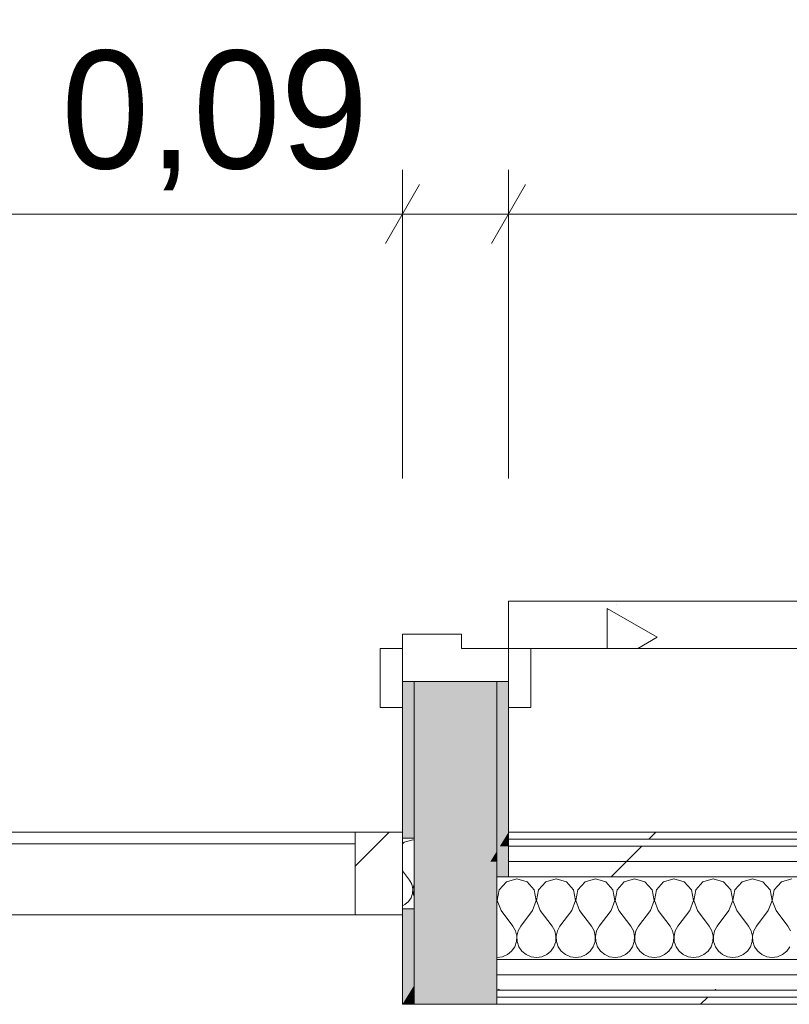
# Model space of a CAD drawing. Header units: millimetres. Extents: x -40968 to 11883, y -17757 to 4746.
# Tile 104 of 227: x -19205 to -18552, y 1964 to 2799. Entities that reach past the tile are written whole.
import ezdxf

# ---------------------------------------------------------------- set-up
doc = ezdxf.new("R2010")
doc.units = ezdxf.units.MM
doc.header["$MEASUREMENT"] = 0
doc.linetypes.add('Wipeout_Contour', pattern=[1000, 0, -1000])
for name, color, linetype, lineweight in [('08_E_Envans secs_Pluma_Nº__7', 7, 'Continuous', 5), ('12_FAÇ_Façana_Pluma_Nº__7', 7, 'Continuous', 5), ('Nuevo_06_COT_Generals_Pluma_Nº__1', 7, 'Continuous', 5), ('Nuevo_08_E_Envans secs_Pluma_Nº__1', 7, 'Continuous', 5), ('Nuevo_12_FAÇ_Façana_Pluma_Nº__1', 7, 'Continuous', 5), ('Nuevo_Ventanas Archicad_Pluma_Nº__1', 7, 'Continuous', 5), ('Puertas Archicad_Pluma_Nº__1', 7, 'Continuous', 5), ('Puertas Archicad_Pluma_Nº__7', 7, 'Continuous', 5)]:
    doc.layers.add(name, color=color, linetype=linetype, lineweight=lineweight)
for name, color, linetype in [('12_FAÇ_Façana', 7, 'Continuous'), ('Nuevo_06_COT_Generals', 7, 'Continuous'), ('Nuevo_08_E_Envans secs', 7, 'Continuous'), ('Puertas Archicad', 7, 'Continuous')]:
    doc.layers.add(name, color=color, linetype=linetype)
for name, color, linetype, lineweight, true_color in [('12_FAÇ_Façana_Pluma_Nº__102', 7, 'Continuous', 5, 0xcccccc), ('12_FAÇ_Façana_Pluma_Nº__176', 7, 'Continuous', 15, 0x93a0c6), ('Nuevo_08_E_Envans secs_Pluma_Nº__102', 7, 'Continuous', 5, 0xcccccc), ('Nuevo_08_E_Envans secs_Pluma_Nº__171', 171, 'Continuous', 13, 0xaaaaff), ('Nuevo_08_E_Envans secs_Pluma_Nº__177', 7, 'Continuous', 15, 0xf7e046), ('Nuevo_Ventanas Archicad_Pluma_Nº__103', 7, 'Continuous', 5, 0xa4a4a6), ('Puertas Archicad_Pluma_Nº__3', 7, 'Continuous', 5, 0xa4a4a4)]:
    doc.layers.add(name, color=color, linetype=linetype, lineweight=lineweight, true_color=true_color)
doc.styles.add('Estilo_Generado_1', font='txt')
doc.dimstyles.new('Estilo_Generado__1', dxfattribs={"dimtxt": 100, "dimasz": 38.00000000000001, "dimexe": 0.18, "dimexo": 300, "dimgap": 0, "dimtad": 1, "dimtih": 1, "dimtoh": 1, "dimlfac": 0.001, "dimzin": 0, "dimdsep": 46, "dimtxsty": 'Estilo_Generado_1', "dimblk": 'ARROWHEAD_2', "dimblk1": 'ARROWHEAD_2', "dimblk2": 'ARROWHEAD_2', "dimcen": 0.09, "dimclrd": 7, "dimclre": 7, "dimclrt": 7, "dimadec": 0, "dimazin": 0, "dimtfac": 1, "dimtdec": 4, "dimtmove": 0, "dimatfit": 3, "dimfxl": 0, "dimtolj": 1, "dimtzin": 0, "dimarcsym": 0})
pattern_1 = [(0, (0, 0), (0, 779.4228634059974), [48.75, -401.25]), (0, (225, 389.71141576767), (0, 779.4228634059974), [48.75, -401.25]), (60.00000000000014, (0, 0), (-675.0000000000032, 389.7114317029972), [48.75000000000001, -401.2499999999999]), (60.00000000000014, (450, 0), (-675.0000000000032, 389.7114317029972), [48.75000000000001, -401.2499999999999]), (120.0000000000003, (48.74999821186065, 0), (675.0000000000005, 389.7114317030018), [48.75, -401.2499999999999]), (120.0000000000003, (498.7500071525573, 0), (675.0000000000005, 389.7114317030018), [48.75, -401.2499999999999]), (0, (0, 75), (0, 150), [0, -150, 0, -225]), (44.99999999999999, (75, 75), (-106.0660171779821, 106.0660171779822), [0, -112.5, 0, -187.5])]
pattern_2 = [(44.99999999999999, (0, 0), (-183.8477563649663, 183.8477563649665), [194.9999928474, -64.9999976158]), (44.99999999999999, (7.105427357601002e-14, 183.8477563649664), (-183.8477563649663, 183.8477563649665), [194.9999928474, -64.9999976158])]

# ---------------------------------------------------------------- blocks, each defined once
blk = doc.blocks.new('Puerta Doble 27_2')
at = {"layer": 'Puertas Archicad', "linetype": 'Continuous', "lineweight": 0, "true_color": 0xffffff}
h = blk.add_hatch(dxfattribs=at)
h.set_pattern_fill('Hormigón_en_Masa_0001', style=0, pattern_type=2)
h.set_pattern_definition(pattern_1)
h.paths.add_polyline_path([(-772, 772), (-772, 0), (-732, 0), (-732, 772)])
h = blk.add_hatch(dxfattribs=at)
h.set_pattern_fill('Hormigón_en_Masa_0001', style=0, pattern_type=2)
h.set_pattern_definition(pattern_1)
h.paths.add_polyline_path([(-772, 0), (-772, 19), (-822.0000000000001, 19), (-822.0000000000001, 0)])
h = blk.add_hatch(dxfattribs=at)
h.set_pattern_fill('Hormigón_en_Masa_0001', style=0, pattern_type=2)
h.set_pattern_definition(pattern_1)
h.paths.add_polyline_path([(-772, -109), (-772, -90), (-822.0000000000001, -90), (-822.0000000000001, -109)])
at = {"layer": 'Puertas Archicad_Pluma_Nº__1', "color": 7, "linetype": 'Continuous', "lineweight": 5}
for p, q in [((-772, 772), (-772, 0)), ((-732, 0), (-732, 772)), ((-772, 0), (-800, 0)), ((-800, 0), (-800, -90)), ((-772, -40), (-772, 0)), ((-772, 0), (-732, 0)), ((-760, -40), (-772, -40)), ((-760, -90), (-760, -40)), ((-800, -90), (-760, -90))]:
    blk.add_line(p, q, dxfattribs=at)
at = {"layer": 'Puertas Archicad_Pluma_Nº__3', "color": 253, "linetype": 'Continuous', "lineweight": 5, "true_color": 0xa4a4a4}
for p, q in [((-822.0000000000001, 0), (-822.0000000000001, 19)), ((-822.0000000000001, 19), (-772, 19)), ((-772, 19), (-772, 0)), ((-772, 0), (-822.0000000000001, 0)), ((-822.0000000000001, -109), (-822.0000000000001, -90)), ((-822.0000000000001, -90), (-772, -90)), ((-772, -90), (-772, -109)), ((-772, -109), (-822.0000000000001, -109))]:
    blk.add_line(p, q, dxfattribs=at)
blk.add_arc((-772, 0), 772, 0, 90, dxfattribs=at)
at = {"layer": 'Puertas Archicad_Pluma_Nº__7', "color": 7, "linetype": 'Continuous', "lineweight": 5}
for p, q in [((-800, 0), (-822.0000000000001, 0)), ((-800, 0), (-822.0000000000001, 0)), ((-800, 0), (-799.9999999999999, -10)), ((-800, 0), (-799.9999999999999, -10)), ((-799.9999999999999, -10), (-800.0000000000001, -80)), ((-799.9999999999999, -10), (-800.0000000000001, -80)), ((-800.0000000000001, -80), (-800, -90)), ((-800.0000000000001, -80), (-800, -90)), ((-800, -90), (-822.0000000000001, -90)), ((-800, -90), (-822.0000000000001, -90))]:
    blk.add_line(p, q, dxfattribs=at)
blk = doc.blocks.new('Muro_69_1', base_point=(-18790.28549374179, 2109.554870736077))
at = {"layer": '12_FAÇ_Façana_Pluma_Nº__102', "linetype": 'Continuous', "lineweight": 0, "true_color": 0xe5e5e5}
for points in [[(-18800.28549561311, 2237.345981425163), (-18870.28549046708, 2237.345981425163), (-18870.28549046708, 1979.777092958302), (-18800.28549561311, 2093.332657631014)], [(-18800.28549374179, 2093.332648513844), (-18805.69645264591, 2084.554870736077), (-18800.2854937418, 2084.554870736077)], [(-18800.2854937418, 2084.554870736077), (-18805.69645264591, 2084.554870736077), (-18813.71015127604, 2071.554870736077), (-18800.2854937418, 2071.554870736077)], [(-18800.2854937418, 2071.554870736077), (-18813.71015127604, 2071.554870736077), (-18856.86083620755, 2001.554870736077), (-18800.2854937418, 2001.554870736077)], [(-18800.2854937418, 2001.554870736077), (-18856.86083620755, 2001.554870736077), (-18864.87453483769, 1988.554870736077), (-18800.2854937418, 1988.554870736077)], [(-18870.28549374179, 1975.554870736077), (-18800.2854937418, 1975.554870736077), (-18800.2854937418, 1988.554870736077), (-18864.87453483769, 1988.554870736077), (-18870.28549374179, 1979.777092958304)], [(-18870.28549374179, 1969.554870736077), (-18800.2854937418, 1969.554870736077), (-18800.2854937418, 1975.554870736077), (-18870.28549374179, 1975.554870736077)], [(-18870.28549374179, 1963.554870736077), (-18800.2854937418, 1963.554870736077), (-18800.2854937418, 1969.554870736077), (-18870.28549374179, 1969.554870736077)]]:
    blk.add_hatch(color=254, dxfattribs=at).paths.add_polyline_path(points)
at = {"layer": '12_FAÇ_Façana_Pluma_Nº__176', "linetype": 'Continuous', "lineweight": 0, "true_color": 0x495063}
for points in [[(-18880.2854937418, 2104.554870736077), (-18870.28548351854, 2104.554870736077), (-18870.28548351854, 2237.345992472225), (-18880.2854937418, 2237.345992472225)], [(-18790.28548245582, 2237.345992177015), (-18800.28548957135, 2237.345992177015), (-18800.28548957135, 2093.332648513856), (-18790.28548245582, 2109.554858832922)], [(-18790.28549377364, 2109.554870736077), (-18793.98412387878, 2103.554870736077), (-18790.28549377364, 2103.554870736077)], [(-18800.2854937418, 2084.554870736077), (-18790.28549374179, 2084.554870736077), (-18790.28549374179, 2097.554870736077), (-18797.68275401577, 2097.554870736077), (-18800.28549374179, 2093.332648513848)], [(-18790.28549374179, 2103.554870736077), (-18793.98412387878, 2103.554870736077), (-18797.68275401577, 2097.554870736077), (-18790.28549374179, 2097.554870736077)], [(-18800.2854937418, 2071.554870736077), (-18790.28549374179, 2071.554870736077), (-18790.28549374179, 2084.554870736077), (-18800.2854937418, 2084.554870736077)], [(-18880.28549374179, 2044.554870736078), (-18880.28549374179, 1963.554870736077), (-18870.28549374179, 1979.777092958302), (-18870.28549374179, 2044.554870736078)], [(-18870.28549374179, 1979.777092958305), (-18872.88823346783, 1975.554870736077), (-18870.28549374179, 1975.554870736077)], [(-18870.28549374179, 1975.554870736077), (-18872.88823346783, 1975.554870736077), (-18876.58686360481, 1969.554870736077), (-18870.28549374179, 1969.554870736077)], [(-18876.58686360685, 1969.554870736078), (-18880.28549374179, 1963.554870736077), (-18870.28549374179, 1963.554870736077), (-18870.28549374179, 1969.554870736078)]]:
    blk.add_hatch(color=251, dxfattribs=at).paths.add_polyline_path(points)
at = {"layer": '08_E_Envans secs_Pluma_Nº__7', "color": 7, "linetype": 'Continuous', "lineweight": 5}
for p, q in [((-18790.28549374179, 2103.554870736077), (-18790.28549374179, 2109.554870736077)), ((-18790.28549374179, 2097.554870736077), (-18790.28549374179, 2103.554870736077)), ((-18790.28549374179, 2084.554870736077), (-18790.28549374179, 2097.554870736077)), ((-18800.2854937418, 2084.554870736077), (-18800.28549374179, 2093.332648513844)), ((-18800.2854937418, 2071.554870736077), (-18800.2854937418, 2084.554870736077)), ((-18790.28549374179, 2071.554870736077), (-18790.28549374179, 2084.554870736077)), ((-18800.2854937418, 2001.554870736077), (-18800.2854937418, 2071.554870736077)), ((-18800.2854937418, 1988.554870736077), (-18800.2854937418, 2001.554870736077)), ((-18800.2854937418, 1975.554870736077), (-18800.2854937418, 1988.554870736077)), ((-18870.28549374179, 1975.554870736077), (-18870.28549374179, 1979.777092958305)), ((-18870.28549374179, 1969.554870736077), (-18870.28549374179, 1975.554870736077)), ((-18800.2854937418, 1969.554870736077), (-18800.2854937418, 1975.554870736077)), ((-18870.28549374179, 1963.554870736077), (-18870.28549374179, 1969.554870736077)), ((-18800.2854937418, 1963.554870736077), (-18800.2854937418, 1969.554870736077))]:
    blk.add_line(p, q, dxfattribs=at)
at = {"layer": '08_E_Envans secs_Pluma_Nº__7', "color": 7, "linetype": 'Continuous', "lineweight": 5, "flags": 128}
for points in [[(-18880.28549374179, 1963.554870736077), (-18870.28549374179, 1963.554870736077)], [(-18870.28549374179, 1963.554870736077), (-18800.2854937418, 1963.554870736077)]]:
    blk.add_lwpolyline(points, dxfattribs=at)
at = {"layer": '12_FAÇ_Façana_Pluma_Nº__7', "color": 7, "linetype": 'Continuous', "lineweight": 5}
for p, q in [((-18880.28549374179, 2237.345985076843), (-18880.28549374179, 2215.345985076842)), ((-18870.28549374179, 2237.345985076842), (-18880.28549374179, 2237.345985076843)), ((-18800.2854937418, 2237.345985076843), (-18870.28549374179, 2237.345985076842)), ((-18870.2854835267, 2237.345991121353), (-18870.2854835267, 2104.554869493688)), ((-18790.28549374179, 2237.345985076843), (-18800.2854937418, 2237.345985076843)), ((-18800.28548995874, 2093.332648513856), (-18800.28548995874, 2237.345991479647)), ((-18790.28549374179, 2237.345985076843), (-18790.28549374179, 2215.345985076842)), ((-18870.28549374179, 2044.554870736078), (-18870.28549374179, 2104.554870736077)), ((-18870.28549046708, 2044.554877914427), (-18870.28549046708, 1979.777092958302))]:
    blk.add_line(p, q, dxfattribs=at)
at = {"layer": '12_FAÇ_Façana_Pluma_Nº__7', "color": 7, "linetype": 'Continuous', "lineweight": 5, "flags": 128}
for points in [[(-18880.28549374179, 2237.345987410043), (-18880.28549374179, 2104.554870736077)], [(-18790.28549374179, 2109.554870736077), (-18790.28549374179, 2237.34598290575)], [(-18880.28549374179, 2044.554870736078), (-18880.28549374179, 1963.554870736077)]]:
    blk.add_lwpolyline(points, dxfattribs=at)
at = {"layer": 'Nuevo_08_E_Envans secs_Pluma_Nº__1', "color": 7, "linetype": 'Continuous', "lineweight": 5}
blk.add_line((-18800.2854937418, 2071.554870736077), (-18790.28549374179, 2071.554870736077), dxfattribs=at)
at = {"layer": 'Nuevo_12_FAÇ_Façana_Pluma_Nº__1', "color": 7, "linetype": 'Continuous', "lineweight": 5}
for p, q in [((-18870.28549374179, 2104.554870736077), (-18880.28549374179, 2104.554870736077)), ((-18880.28549374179, 2044.554870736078), (-18870.28549374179, 2044.554870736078))]:
    blk.add_line(p, q, dxfattribs=at)
at = {"layer": 'Puertas Archicad', "color": 253, "linetype": 'Continuous', "lineweight": 5, "true_color": 0xa4a4a6, "xscale": -1, "zscale": 1000, "rotation": 270.0000000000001}
blk.add_blockref('Puerta Doble 27_2', (-18790.2854937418, 3037.345985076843), dxfattribs=at)
blk = doc.blocks.new('*X468')
at = {"layer": 'Nuevo_08_E_Envans secs_Pluma_Nº__102', "color": 254, "linetype": 'Continuous', "lineweight": 5, "true_color": 0xcccccc}
for p, q in [((-18878.93901588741, 2100.992739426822), (-18880.28549374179, 2099.519386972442)), ((-18871.42857142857, 2103.126299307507), (-18878.93901588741, 2100.992739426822)), ((-18870.28549374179, 2102.801574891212), (-18871.42857142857, 2103.126299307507)), ((-18880.28549374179, 2076.840290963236), (-18874.28571428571, 2068.840585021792)), ((-18872.37841994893, 2065.391296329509), (-18874.28571428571, 2068.840585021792)), ((-18871.48629551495, 2061.552093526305), (-18872.37841994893, 2065.391296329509)), ((-18870.47872290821, 2065.391296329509), (-18871.37084734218, 2061.552093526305)), ((-18870.28549374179, 2065.740745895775), (-18870.47872290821, 2065.391296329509)), ((-18872.93675441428, 2053.880390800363), (-18871.67725242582, 2057.61522933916)), ((-18871.67725242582, 2057.61522933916), (-18871.48629551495, 2061.552093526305)), ((-18871.37084734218, 2061.552093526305), (-18871.17989043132, 2057.61522933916)), ((-18871.17989043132, 2057.61522933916), (-18870.28549374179, 2054.963048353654)), ((-18880.28549374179, 2047.199400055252), (-18878.20384125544, 2048.117002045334)), ((-18878.20384125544, 2048.117002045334), (-18875.16892405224, 2050.631886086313)), ((-18875.16892405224, 2050.631886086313), (-18872.93675441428, 2053.880390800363))]:
    blk.add_line(p, q, dxfattribs=at)
blk = doc.blocks.new('Ventana Escaparate 27_4')
at = {"layer": 'Nuevo_Ventanas Archicad_Pluma_Nº__103', "linetype": 'Continuous', "lineweight": 5, "true_color": 0xa4a4a6}
h = blk.add_hatch(dxfattribs=at)
h.set_pattern_fill('Acero_0001', color=253, style=0, pattern_type=2)
h.set_pattern_definition([(44.99999999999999, (0, 0), (-159.0990257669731, 159.0990257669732), []), (44.99999999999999, (-53.03300858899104, 53.03300858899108), (-159.0990257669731, 159.0990257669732), [])])
h.paths.add_polyline_path([(1510, 0), (1510, -70), (1550, -70), (1550, 0)])
at = {"layer": 'Nuevo_Ventanas Archicad_Pluma_Nº__1', "color": 7, "linetype": 'Continuous', "lineweight": 5}
for p, q in [((-1550, 0), (1550, 0)), ((-1550, 0), (1550, 0)), ((1510, 0), (1510, -70)), ((1550, 0), (1510, 0)), ((1550, -70), (1550, 0)), ((1550, -5.000000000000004), (1550, 0)), ((1550, -5.000000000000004), (1550, 0)), ((1550, -65), (1550, -5.000000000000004)), ((1550, -65), (1550, -5.000000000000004)), ((-1510, -10), (1510, -10)), ((1550, -70), (1550, -65)), ((1550, -70), (1550, -65)), ((-1550, -70), (1550, -70)), ((-1550, -70), (1550, -70)), ((1510, -70), (1550, -70))]:
    blk.add_line(p, q, dxfattribs=at)
blk = doc.blocks.new('Muro_145_1', base_point=(-18790.28549374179, 2109.554870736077))
at = {"layer": '12_FAÇ_Façana_Pluma_Nº__7', "color": 7, "linetype": 'Continuous', "lineweight": 5}
blk.add_line((-18870.28549374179, 2044.554870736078), (-18870.28549374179, 2104.554870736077), dxfattribs=at)
at = {"layer": 'Nuevo_08_E_Envans secs_Pluma_Nº__1', "color": 7, "linetype": 'Continuous', "lineweight": 5}
for p, q in [((-18880.28549374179, 2104.554870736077), (-18880.28549374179, 2109.554870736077)), ((-18880.28549374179, 2044.554870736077), (-18880.28549374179, 2104.554870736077)), ((-18880.28549374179, 2039.554870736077), (-18880.28549374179, 2044.554870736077))]:
    blk.add_line(p, q, dxfattribs=at)
at = {"layer": 'Nuevo_12_FAÇ_Façana_Pluma_Nº__1', "color": 7, "linetype": 'Continuous', "lineweight": 5}
for p, q in [((-18870.28549374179, 2104.554870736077), (-18880.28549374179, 2104.554870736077)), ((-18880.28549374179, 2044.554870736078), (-18870.28549374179, 2044.554870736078))]:
    blk.add_line(p, q, dxfattribs=at)
at = {"layer": 'Nuevo_08_E_Envans secs', "color": 7, "lineweight": 20}
blk.add_blockref('*X468', (0, 0), dxfattribs=at)
at = {"layer": 'Nuevo_Ventanas Archicad_Pluma_Nº__1', "color": 7, "linetype": 'Continuous', "lineweight": 5, "zscale": 1000}
blk.add_blockref('Ventana Escaparate 27_4', (-20430.28549374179, 2109.554870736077), dxfattribs=at)
blk = doc.blocks.new('*X472')
at = {"layer": 'Nuevo_08_E_Envans secs_Pluma_Nº__102', "color": 254, "linetype": 'Continuous', "lineweight": 5, "true_color": 0xcccccc}
for p, q in [((-18792.09551853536, 2067.399050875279), (-18798.24045318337, 2060.675097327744)), ((-18783.33333333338, 2069.888204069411), (-18792.09551853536, 2067.399050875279)), ((-18774.57114813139, 2067.399050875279), (-18783.33333333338, 2069.888204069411)), ((-18768.42621348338, 2060.675097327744), (-18774.57114813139, 2067.399050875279)), ((-18758.76218520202, 2067.399050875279), (-18764.90711985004, 2060.675097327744)), ((-18750.00000000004, 2069.888204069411), (-18758.76218520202, 2067.399050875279)), ((-18741.23781479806, 2067.399050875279), (-18750.00000000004, 2069.888204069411)), ((-18735.09288015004, 2060.675097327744), (-18741.23781479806, 2067.399050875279)), ((-18725.42885186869, 2067.399050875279), (-18731.5737865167, 2060.675097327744)), ((-18716.6666666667, 2069.888204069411), (-18725.42885186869, 2067.399050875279)), ((-18707.90448146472, 2067.399050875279), (-18716.6666666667, 2069.888204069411)), ((-18701.75954681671, 2060.675097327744), (-18707.90448146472, 2067.399050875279)), ((-18692.09551853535, 2067.399050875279), (-18698.24045318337, 2060.675097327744)), ((-18683.33333333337, 2069.888204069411), (-18692.09551853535, 2067.399050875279)), ((-18674.57114813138, 2067.399050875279), (-18683.33333333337, 2069.888204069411)), ((-18668.42621348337, 2060.675097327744), (-18674.57114813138, 2067.399050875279)), ((-18658.76218520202, 2067.399050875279), (-18664.90711985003, 2060.675097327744)), ((-18650.00000000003, 2069.888204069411), (-18658.76218520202, 2067.399050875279)), ((-18641.23781479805, 2067.399050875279), (-18650.00000000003, 2069.888204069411)), ((-18635.09288015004, 2060.675097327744), (-18641.23781479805, 2067.399050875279)), ((-18625.42885186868, 2067.399050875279), (-18631.5737865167, 2060.675097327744)), ((-18616.6666666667, 2069.888204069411), (-18625.42885186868, 2067.399050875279)), ((-18607.90448146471, 2067.399050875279), (-18616.6666666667, 2069.888204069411)), ((-18601.7595468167, 2060.675097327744), (-18607.90448146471, 2067.399050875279)), ((-18592.09551853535, 2067.399050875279), (-18598.24045318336, 2060.675097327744)), ((-18583.33333333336, 2069.888204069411), (-18592.09551853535, 2067.399050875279)), ((-18574.57114813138, 2067.399050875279), (-18583.33333333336, 2069.888204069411)), ((-18568.42621348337, 2060.675097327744), (-18574.57114813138, 2067.399050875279)), ((-18558.76218520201, 2067.399050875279), (-18564.90711985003, 2060.675097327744)), ((-18550.00000000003, 2069.888204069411), (-18558.76218520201, 2067.399050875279)), ((-18798.24045318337, 2060.675097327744), (-18799.93265523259, 2051.724777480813)), ((-18766.73401143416, 2051.724777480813), (-18768.42621348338, 2060.675097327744)), ((-18764.90711985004, 2060.675097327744), (-18766.59932189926, 2051.724777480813)), ((-18733.40067810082, 2051.724777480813), (-18735.09288015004, 2060.675097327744)), ((-18731.5737865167, 2060.675097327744), (-18733.26598856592, 2051.724777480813)), ((-18700.06734476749, 2051.724777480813), (-18701.75954681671, 2060.675097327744)), ((-18698.24045318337, 2060.675097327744), (-18699.93265523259, 2051.724777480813)), ((-18666.73401143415, 2051.724777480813), (-18668.42621348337, 2060.675097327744)), ((-18664.90711985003, 2060.675097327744), (-18666.59932189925, 2051.724777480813)), ((-18633.40067810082, 2051.724777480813), (-18635.09288015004, 2060.675097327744)), ((-18631.5737865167, 2060.675097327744), (-18633.26598856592, 2051.724777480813)), ((-18600.06734476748, 2051.724777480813), (-18601.7595468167, 2060.675097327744)), ((-18598.24045318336, 2060.675097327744), (-18599.93265523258, 2051.724777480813)), ((-18566.73401143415, 2051.724777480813), (-18568.42621348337, 2060.675097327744)), ((-18564.90711985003, 2060.675097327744), (-18566.59932189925, 2051.724777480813)), ((-18800.06734476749, 2051.724777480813), (-18800.2854937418, 2052.878601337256)), ((-18800.2854937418, 2051.156810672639), (-18800.06734476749, 2051.724777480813)), ((-18799.93265523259, 2051.724777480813), (-18796.66666666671, 2043.221537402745)), ((-18770.00000000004, 2043.221537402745), (-18766.73401143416, 2051.724777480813)), ((-18766.59932189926, 2051.724777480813), (-18763.33333333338, 2043.221537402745)), ((-18736.66666666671, 2043.221537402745), (-18733.40067810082, 2051.724777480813)), ((-18733.26598856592, 2051.724777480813), (-18730.00000000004, 2043.221537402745)), ((-18703.33333333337, 2043.221537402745), (-18700.06734476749, 2051.724777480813)), ((-18699.93265523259, 2051.724777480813), (-18696.6666666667, 2043.221537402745)), ((-18670.00000000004, 2043.221537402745), (-18666.73401143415, 2051.724777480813)), ((-18666.59932189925, 2051.724777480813), (-18663.33333333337, 2043.221537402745)), ((-18636.6666666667, 2043.221537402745), (-18633.40067810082, 2051.724777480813)), ((-18633.26598856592, 2051.724777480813), (-18630.00000000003, 2043.221537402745)), ((-18603.33333333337, 2043.221537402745), (-18600.06734476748, 2051.724777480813)), ((-18599.93265523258, 2051.724777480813), (-18596.6666666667, 2043.221537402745)), ((-18570.00000000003, 2043.221537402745), (-18566.73401143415, 2051.724777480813)), ((-18566.59932189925, 2051.724777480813), (-18563.33333333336, 2043.221537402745)), ((-18796.66666666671, 2043.221537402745), (-18786.66666666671, 2029.88820406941)), ((-18770.00000000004, 2043.221537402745), (-18780.00000000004, 2029.88820406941)), ((-18763.33333333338, 2043.221537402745), (-18753.33333333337, 2029.88820406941)), ((-18736.66666666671, 2043.221537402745), (-18746.66666666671, 2029.88820406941)), ((-18730.00000000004, 2043.221537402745), (-18720.00000000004, 2029.88820406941)), ((-18703.33333333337, 2043.221537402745), (-18713.33333333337, 2029.88820406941)), ((-18696.6666666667, 2043.221537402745), (-18686.6666666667, 2029.88820406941)), ((-18670.00000000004, 2043.221537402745), (-18680.00000000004, 2029.88820406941)), ((-18663.33333333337, 2043.221537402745), (-18653.33333333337, 2029.88820406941)), ((-18636.6666666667, 2043.221537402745), (-18646.6666666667, 2029.88820406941)), ((-18630.00000000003, 2043.221537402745), (-18620.00000000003, 2029.88820406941)), ((-18603.33333333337, 2043.221537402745), (-18613.33333333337, 2029.88820406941)), ((-18596.6666666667, 2043.221537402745), (-18586.6666666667, 2029.88820406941)), ((-18570.00000000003, 2043.221537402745), (-18580.00000000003, 2029.88820406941)), ((-18563.33333333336, 2043.221537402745), (-18553.33333333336, 2029.88820406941)), ((-18784.44148994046, 2025.864033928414), (-18786.66666666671, 2029.88820406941)), ((-18780.00000000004, 2029.88820406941), (-18782.22517672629, 2025.864033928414)), ((-18751.10815660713, 2025.864033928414), (-18753.33333333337, 2029.88820406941)), ((-18746.66666666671, 2029.88820406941), (-18748.89184339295, 2025.864033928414)), ((-18717.77482327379, 2025.864033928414), (-18720.00000000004, 2029.88820406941)), ((-18713.33333333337, 2029.88820406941), (-18715.55851005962, 2025.864033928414)), ((-18684.44148994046, 2025.864033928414), (-18686.6666666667, 2029.88820406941)), ((-18680.00000000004, 2029.88820406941), (-18682.22517672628, 2025.864033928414)), ((-18651.10815660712, 2025.864033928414), (-18653.33333333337, 2029.88820406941)), ((-18646.6666666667, 2029.88820406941), (-18648.89184339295, 2025.864033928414)), ((-18617.77482327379, 2025.864033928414), (-18620.00000000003, 2029.88820406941)), ((-18613.33333333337, 2029.88820406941), (-18615.55851005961, 2025.864033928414)), ((-18584.44148994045, 2025.864033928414), (-18586.6666666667, 2029.88820406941)), ((-18580.00000000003, 2029.88820406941), (-18582.22517672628, 2025.864033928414)), ((-18551.10815660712, 2025.864033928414), (-18553.33333333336, 2029.88820406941)), ((-18783.40067810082, 2021.384963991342), (-18784.44148994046, 2025.864033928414)), ((-18783.6234611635, 2016.791955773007), (-18783.40067810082, 2021.384963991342)), ((-18782.22517672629, 2025.864033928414), (-18783.26598856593, 2021.384963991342)), ((-18783.26598856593, 2021.384963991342), (-18783.04320550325, 2016.791955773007)), ((-18750.06734476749, 2021.384963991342), (-18751.10815660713, 2025.864033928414)), ((-18750.29012783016, 2016.791955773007), (-18750.06734476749, 2021.384963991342)), ((-18748.89184339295, 2025.864033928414), (-18749.93265523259, 2021.384963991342)), ((-18749.93265523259, 2021.384963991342), (-18749.70987216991, 2016.791955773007)), ((-18716.73401143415, 2021.384963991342), (-18717.77482327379, 2025.864033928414)), ((-18716.95679449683, 2016.791955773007), (-18716.73401143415, 2021.384963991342)), ((-18715.55851005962, 2025.864033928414), (-18716.59932189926, 2021.384963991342)), ((-18716.59932189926, 2021.384963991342), (-18716.37653883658, 2016.791955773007)), ((-18683.40067810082, 2021.384963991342), (-18684.44148994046, 2025.864033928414)), ((-18683.62346116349, 2016.791955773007), (-18683.40067810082, 2021.384963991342)), ((-18682.22517672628, 2025.864033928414), (-18683.26598856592, 2021.384963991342)), ((-18683.26598856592, 2021.384963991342), (-18683.04320550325, 2016.791955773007)), ((-18650.06734476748, 2021.384963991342), (-18651.10815660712, 2025.864033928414)), ((-18650.29012783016, 2016.791955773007), (-18650.06734476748, 2021.384963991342)), ((-18648.89184339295, 2025.864033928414), (-18649.93265523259, 2021.384963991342)), ((-18649.93265523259, 2021.384963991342), (-18649.70987216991, 2016.791955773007)), ((-18616.73401143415, 2021.384963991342), (-18617.77482327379, 2025.864033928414)), ((-18616.95679449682, 2016.791955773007), (-18616.73401143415, 2021.384963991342)), ((-18615.55851005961, 2025.864033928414), (-18616.59932189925, 2021.384963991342)), ((-18616.59932189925, 2021.384963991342), (-18616.37653883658, 2016.791955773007)), ((-18583.40067810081, 2021.384963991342), (-18584.44148994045, 2025.864033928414)), ((-18583.62346116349, 2016.791955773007), (-18583.40067810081, 2021.384963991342)), ((-18582.22517672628, 2025.864033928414), (-18583.26598856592, 2021.384963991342)), ((-18583.26598856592, 2021.384963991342), (-18583.04320550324, 2016.791955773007)), ((-18787.697078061, 2008.644721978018), (-18785.09288015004, 2012.434644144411)), ((-18785.09288015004, 2012.434644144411), (-18783.6234611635, 2016.791955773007)), ((-18783.04320550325, 2016.791955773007), (-18781.57378651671, 2012.434644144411)), ((-18781.57378651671, 2012.434644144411), (-18778.96958860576, 2008.644721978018)), ((-18754.36374472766, 2008.644721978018), (-18751.75954681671, 2012.434644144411)), ((-18751.75954681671, 2012.434644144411), (-18750.29012783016, 2016.791955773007)), ((-18749.70987216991, 2016.791955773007), (-18748.24045318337, 2012.434644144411)), ((-18748.24045318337, 2012.434644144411), (-18745.63625527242, 2008.644721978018)), ((-18721.03041139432, 2008.644721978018), (-18718.42621348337, 2012.434644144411)), ((-18718.42621348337, 2012.434644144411), (-18716.95679449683, 2016.791955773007)), ((-18716.37653883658, 2016.791955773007), (-18714.90711985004, 2012.434644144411)), ((-18714.90711985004, 2012.434644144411), (-18712.30292193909, 2008.644721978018)), ((-18687.69707806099, 2008.644721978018), (-18685.09288015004, 2012.434644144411)), ((-18685.09288015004, 2012.434644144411), (-18683.62346116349, 2016.791955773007)), ((-18683.04320550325, 2016.791955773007), (-18681.5737865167, 2012.434644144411)), ((-18681.5737865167, 2012.434644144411), (-18678.96958860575, 2008.644721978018)), ((-18654.36374472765, 2008.644721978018), (-18651.7595468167, 2012.434644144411)), ((-18651.7595468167, 2012.434644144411), (-18650.29012783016, 2016.791955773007)), ((-18649.70987216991, 2016.791955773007), (-18648.24045318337, 2012.434644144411)), ((-18648.24045318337, 2012.434644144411), (-18645.63625527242, 2008.644721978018)), ((-18621.03041139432, 2008.644721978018), (-18618.42621348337, 2012.434644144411)), ((-18618.42621348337, 2012.434644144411), (-18616.95679449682, 2016.791955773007)), ((-18616.37653883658, 2016.791955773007), (-18614.90711985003, 2012.434644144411)), ((-18614.90711985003, 2012.434644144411), (-18612.30292193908, 2008.644721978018)), ((-18587.69707806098, 2008.644721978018), (-18585.09288015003, 2012.434644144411)), ((-18585.09288015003, 2012.434644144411), (-18583.62346116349, 2016.791955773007)), ((-18583.04320550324, 2016.791955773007), (-18581.5737865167, 2012.434644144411)), ((-18581.5737865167, 2012.434644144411), (-18578.96958860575, 2008.644721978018)), ((-18554.36374472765, 2008.644721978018), (-18551.7595468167, 2012.434644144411)), ((-18795.4455578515, 2003.855898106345), (-18791.23781479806, 2005.710690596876)), ((-18791.23781479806, 2005.710690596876), (-18787.697078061, 2008.644721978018)), ((-18778.96958860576, 2008.644721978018), (-18775.42885186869, 2005.710690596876)), ((-18775.42885186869, 2005.710690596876), (-18771.22110881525, 2003.855898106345)), ((-18762.11222451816, 2003.855898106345), (-18757.90448146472, 2005.710690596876)), ((-18757.90448146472, 2005.710690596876), (-18754.36374472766, 2008.644721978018)), ((-18745.63625527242, 2008.644721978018), (-18742.09551853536, 2005.710690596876)), ((-18742.09551853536, 2005.710690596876), (-18737.88777548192, 2003.855898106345)), ((-18728.77889118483, 2003.855898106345), (-18724.57114813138, 2005.710690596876)), ((-18724.57114813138, 2005.710690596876), (-18721.03041139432, 2008.644721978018)), ((-18712.30292193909, 2008.644721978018), (-18708.76218520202, 2005.710690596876)), ((-18708.76218520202, 2005.710690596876), (-18704.55444214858, 2003.855898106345)), ((-18695.44555785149, 2003.855898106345), (-18691.23781479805, 2005.710690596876)), ((-18691.23781479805, 2005.710690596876), (-18687.69707806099, 2008.644721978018)), ((-18678.96958860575, 2008.644721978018), (-18675.42885186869, 2005.710690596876)), ((-18675.42885186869, 2005.710690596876), (-18671.22110881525, 2003.855898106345)), ((-18662.11222451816, 2003.855898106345), (-18657.90448146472, 2005.710690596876)), ((-18657.90448146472, 2005.710690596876), (-18654.36374472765, 2008.644721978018)), ((-18645.63625527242, 2008.644721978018), (-18642.09551853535, 2005.710690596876)), ((-18642.09551853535, 2005.710690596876), (-18637.88777548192, 2003.855898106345)), ((-18628.77889118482, 2003.855898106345), (-18624.57114813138, 2005.710690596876)), ((-18624.57114813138, 2005.710690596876), (-18621.03041139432, 2008.644721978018)), ((-18612.30292193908, 2008.644721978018), (-18608.76218520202, 2005.710690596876)), ((-18608.76218520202, 2005.710690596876), (-18604.55444214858, 2003.855898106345)), ((-18595.44555785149, 2003.855898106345), (-18591.23781479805, 2005.710690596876)), ((-18591.23781479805, 2005.710690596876), (-18587.69707806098, 2008.644721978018)), ((-18578.96958860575, 2008.644721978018), (-18575.42885186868, 2005.710690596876)), ((-18575.42885186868, 2005.710690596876), (-18571.22110881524, 2003.855898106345)), ((-18562.11222451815, 2003.855898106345), (-18557.90448146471, 2005.710690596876)), ((-18557.90448146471, 2005.710690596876), (-18554.36374472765, 2008.644721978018)), ((-18800.2854937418, 2003.261302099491), (-18800.00000000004, 2003.221537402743)), ((-18800.00000000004, 2003.221537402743), (-18795.4455578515, 2003.855898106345)), ((-18771.22110881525, 2003.855898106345), (-18766.66666666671, 2003.221537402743)), ((-18766.66666666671, 2003.221537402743), (-18762.11222451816, 2003.855898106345)), ((-18737.88777548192, 2003.855898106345), (-18733.33333333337, 2003.221537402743)), ((-18733.33333333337, 2003.221537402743), (-18728.77889118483, 2003.855898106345)), ((-18704.55444214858, 2003.855898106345), (-18700.00000000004, 2003.221537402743)), ((-18700.00000000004, 2003.221537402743), (-18695.44555785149, 2003.855898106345)), ((-18671.22110881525, 2003.855898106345), (-18666.6666666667, 2003.221537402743)), ((-18666.6666666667, 2003.221537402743), (-18662.11222451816, 2003.855898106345)), ((-18637.88777548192, 2003.855898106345), (-18633.33333333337, 2003.221537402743)), ((-18633.33333333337, 2003.221537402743), (-18628.77889118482, 2003.855898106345)), ((-18604.55444214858, 2003.855898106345), (-18600.00000000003, 2003.221537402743)), ((-18600.00000000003, 2003.221537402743), (-18595.44555785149, 2003.855898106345)), ((-18571.22110881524, 2003.855898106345), (-18566.6666666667, 2003.221537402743)), ((-18566.6666666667, 2003.221537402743), (-18562.11222451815, 2003.855898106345))]:
    blk.add_line(p, q, dxfattribs=at)
blk = doc.blocks.new('Muro_146_1', base_point=(-17995.03084601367, 2109.554870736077))
at = {"color": 254, "linetype": 'Wipeout_Contour', "lineweight": 0, "ltscale": 74051.82515034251}
blk.add_wipeout([(-18790.285493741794, 2103.554870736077), (-17995.03084601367, 2103.554870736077), (-17995.03084601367, 2109.554870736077), (-18790.285493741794, 2109.554870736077)], dxfattribs=at).dxf.layer = 'Nuevo_08_E_Envans secs'
at = {"color": 254, "linetype": 'Wipeout_Contour', "lineweight": 0, "ltscale": 74044.79625955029}
blk.add_wipeout([(-18790.285493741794, 2084.554870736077), (-17995.03084601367, 2084.554870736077), (-17995.03084601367, 2097.554870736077), (-18790.285493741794, 2097.554870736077)], dxfattribs=at).dxf.layer = 'Nuevo_08_E_Envans secs'
at = {"color": 254, "linetype": 'Wipeout_Contour', "lineweight": 0, "ltscale": 74010.05860221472}
blk.add_wipeout([(-18800.2854937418, 1963.554870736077), (-17995.030846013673, 1963.554870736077), (-17995.030846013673, 1969.5548707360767), (-18800.2854937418, 1969.5548707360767)], dxfattribs=at).dxf.layer = 'Nuevo_08_E_Envans secs'
at = {"layer": 'Nuevo_08_E_Envans secs_Pluma_Nº__171', "linetype": 'Continuous', "lineweight": 13, "true_color": 0xaaaaff}
h = blk.add_hatch(dxfattribs=at)
h.set_pattern_fill('Panellat_HPL_0001', color=161, style=0, pattern_type=2)
h.set_pattern_definition(pattern_2)
h.paths.add_polyline_path([(-18790.28549374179, 2103.554870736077), (-17995.03084601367, 2103.554870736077), (-17995.03084601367, 2109.554870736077), (-18790.28549374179, 2109.554870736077)])
h = blk.add_hatch(dxfattribs=at)
h.set_pattern_fill('Panellat_HPL_0001', color=161, style=0, pattern_type=2)
h.set_pattern_definition(pattern_2)
h.paths.add_polyline_path([(-18800.2854937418, 1963.554870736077), (-17995.03084601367, 1963.554870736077), (-17995.03084601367, 1969.554870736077), (-18800.2854937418, 1969.554870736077)])
at = {"layer": 'Nuevo_08_E_Envans secs_Pluma_Nº__177', "linetype": 'Continuous', "lineweight": 15, "true_color": 0xf7e046}
h = blk.add_hatch(dxfattribs=at)
h.set_pattern_fill('Panellat_HPL_0001', color=53, style=0, pattern_type=2)
h.set_pattern_definition(pattern_2)
h.paths.add_polyline_path([(-18790.28549374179, 2084.554870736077), (-17995.03084601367, 2084.554870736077), (-17995.03084601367, 2097.554870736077), (-18790.28549374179, 2097.554870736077)])
at = {"layer": '08_E_Envans secs_Pluma_Nº__7', "color": 7, "linetype": 'Continuous', "lineweight": 5}
for p, q in [((-18790.28549374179, 2103.554870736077), (-18790.28549374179, 2109.554870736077)), ((-18790.28549374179, 2097.554870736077), (-18790.28549374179, 2103.554870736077)), ((-18800.2854937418, 1963.554870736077), (-18800.2854937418, 1969.554870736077))]:
    blk.add_line(p, q, dxfattribs=at)
at = {"layer": 'Nuevo_08_E_Envans secs_Pluma_Nº__1', "color": 7, "linetype": 'Continuous', "lineweight": 5}
for p, q in [((-17995.03084601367, 2103.554870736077), (-18790.28549374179, 2103.554870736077)), ((-17995.03084601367, 2097.554870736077), (-18790.28549374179, 2097.554870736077)), ((-17995.03084601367, 1969.554870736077), (-18800.2854937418, 1969.554870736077))]:
    blk.add_line(p, q, dxfattribs=at)
at = {"layer": 'Nuevo_08_E_Envans secs_Pluma_Nº__1', "color": 7, "linetype": 'Continuous', "lineweight": 5, "flags": 128}
for points in [[(-17995.03084601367, 2109.554870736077), (-18790.28549374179, 2109.554870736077)], [(-18800.2854937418, 1963.554870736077), (-17995.03084601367, 1963.554870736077)]]:
    blk.add_lwpolyline(points, dxfattribs=at)
at = {"color": 254, "linetype": 'Wipeout_Contour', "lineweight": 0, "ltscale": 74038.93758519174}
blk.add_wipeout([(-18790.285493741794, 2071.554870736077), (-17995.03084601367, 2071.554870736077), (-17995.03084601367, 2084.554870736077), (-18790.285493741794, 2084.554870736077)], dxfattribs=at).dxf.layer = 'Nuevo_08_E_Envans secs'
at = {"layer": 'Nuevo_08_E_Envans secs_Pluma_Nº__177', "linetype": 'Continuous', "lineweight": 15, "true_color": 0xf7e046}
h = blk.add_hatch(dxfattribs=at)
h.set_pattern_fill('Panellat_HPL_0001', color=53, style=0, pattern_type=2)
h.set_pattern_definition(pattern_2)
h.paths.add_polyline_path([(-18790.28549374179, 2071.554870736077), (-17995.03084601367, 2071.554870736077), (-17995.03084601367, 2084.554870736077), (-18790.28549374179, 2084.554870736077)])
at = {"layer": '08_E_Envans secs_Pluma_Nº__7', "color": 7, "linetype": 'Continuous', "lineweight": 5}
for p, q in [((-18790.28549374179, 2084.554870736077), (-18790.28549374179, 2097.554870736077)), ((-18790.28549374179, 2071.554870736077), (-18790.28549374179, 2084.554870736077))]:
    blk.add_line(p, q, dxfattribs=at)
at = {"layer": 'Nuevo_08_E_Envans secs_Pluma_Nº__1', "color": 7, "linetype": 'Continuous', "lineweight": 5}
for p, q in [((-17995.03084601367, 2084.554870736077), (-18790.28549374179, 2084.554870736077)), ((-18800.2854937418, 2071.554870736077), (-18790.28549374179, 2071.554870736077)), ((-17995.03084601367, 2071.554870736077), (-18790.28549448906, 2071.554870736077))]:
    blk.add_line(p, q, dxfattribs=at)
at = {"layer": 'Nuevo_08_E_Envans secs', "color": 7, "lineweight": 20}
blk.add_blockref('*X472', (0, 0), dxfattribs=at)
at = {"color": 254, "linetype": 'Wipeout_Contour', "lineweight": 0, "ltscale": 74022.27135089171}
blk.add_wipeout([(-18800.2854937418, 1988.554870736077), (-17995.030846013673, 1988.554870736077), (-17995.030846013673, 2001.5548707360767), (-18800.2854937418, 2001.5548707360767)], dxfattribs=at).dxf.layer = 'Nuevo_08_E_Envans secs'
at = {"layer": 'Nuevo_08_E_Envans secs_Pluma_Nº__177', "linetype": 'Continuous', "lineweight": 15, "true_color": 0xf7e046}
h = blk.add_hatch(dxfattribs=at)
h.set_pattern_fill('Panellat_HPL_0001', color=53, style=0, pattern_type=2)
h.set_pattern_definition(pattern_2)
h.paths.add_polyline_path([(-18800.2854937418, 1988.554870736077), (-17995.03084601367, 1988.554870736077), (-17995.03084601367, 2001.554870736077), (-18800.2854937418, 2001.554870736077)])
at = {"layer": '08_E_Envans secs_Pluma_Nº__7', "color": 7, "linetype": 'Continuous', "lineweight": 5}
blk.add_line((-18800.2854937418, 2001.554870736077), (-18800.2854937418, 2071.554870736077), dxfattribs=at)
at = {"layer": 'Nuevo_08_E_Envans secs_Pluma_Nº__1', "color": 7, "linetype": 'Continuous', "lineweight": 5}
blk.add_line((-17995.03084601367, 2001.554870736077), (-18800.2854937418, 2001.554870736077), dxfattribs=at)
at = {"color": 254, "linetype": 'Wipeout_Contour', "lineweight": 0, "ltscale": 74016.6807245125}
blk.add_wipeout([(-18800.2854937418, 1975.554870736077), (-17995.030846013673, 1975.554870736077), (-17995.030846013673, 1988.554870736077), (-18800.2854937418, 1988.554870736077)], dxfattribs=at).dxf.layer = 'Nuevo_08_E_Envans secs'
at = {"layer": 'Nuevo_08_E_Envans secs_Pluma_Nº__177', "linetype": 'Continuous', "lineweight": 15, "true_color": 0xf7e046}
h = blk.add_hatch(dxfattribs=at)
h.set_pattern_fill('Panellat_HPL_0001', color=53, style=0, pattern_type=2)
h.set_pattern_definition(pattern_2)
h.paths.add_polyline_path([(-18800.2854937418, 1975.554870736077), (-17995.03084601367, 1975.554870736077), (-17995.03084601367, 1988.554870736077), (-18800.2854937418, 1988.554870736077)])
at = {"layer": '08_E_Envans secs_Pluma_Nº__7', "color": 7, "linetype": 'Continuous', "lineweight": 5}
for p, q in [((-18800.2854937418, 1988.554870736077), (-18800.2854937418, 2001.554870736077)), ((-18800.2854937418, 1975.554870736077), (-18800.2854937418, 1988.554870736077)), ((-18800.2854937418, 1969.554870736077), (-18800.2854937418, 1975.554870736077))]:
    blk.add_line(p, q, dxfattribs=at)
at = {"layer": 'Nuevo_08_E_Envans secs_Pluma_Nº__1', "color": 7, "linetype": 'Continuous', "lineweight": 5}
for p, q in [((-17995.03084601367, 1988.554870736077), (-18800.2854937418, 1988.554870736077)), ((-17995.03084601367, 1975.554870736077), (-18800.2854937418, 1975.554870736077))]:
    blk.add_line(p, q, dxfattribs=at)
blk = doc.blocks.new('*D574')
at = {"layer": 'Nuevo_06_COT_Generals_Pluma_Nº__1', "color": 7, "linetype": 'Continuous', "lineweight": 5}
for p, q in [((-23028.41789761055, 2409.554870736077), (-23028.41789761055, 3157.670652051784)), ((-1556.109004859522, 2409.554870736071), (-1556.109004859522, 3157.670652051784)), ((-23013.98414761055, 3145.170652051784), (-23042.85164761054, 3095.170652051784)), ((-1541.67525485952, 3145.170652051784), (-1570.54275485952, 3095.170652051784)), ((-23052.86789761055, 3120.170652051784), (-23028.41789761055, 3120.170652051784)), ((-23028.41789761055, 3120.170652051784), (-1556.109004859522, 3120.170652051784))]:
    blk.add_line(p, q, dxfattribs=at)
at = {"layer": 'Nuevo_06_COT_Generals_Pluma_Nº__1', "color": 7, "lineweight": 5, "insert": (-12468.9064482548, 3140.170652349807), "char_height": 100, "attachment_point": 7, "style": 'Estilo_Generado_1'}
blk.add_mtext('\\A1;{\\pql;\\fGotham Book|b0|i0|c0|p0;\\W1.000000;21,47}', dxfattribs=at)
blk = doc.blocks.new('ARROWHEAD_2')
at = {"color": 0, "linetype": 'Continuous', "lineweight": 0}
for p, q in [((-0.3781315, -0.655), (0.3781315, 0.655)), ((0, 0), (-1, 0))]:
    blk.add_line(p, q, dxfattribs=at)
blk = doc.blocks.new('*D579')
at = {"layer": 'Nuevo_06_COT_Generals_Pluma_Nº__1', "color": 7, "linetype": 'Continuous', "lineweight": 5}
for p, q in [((-21987.06438976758, 2409.554870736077), (-21987.06438976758, 2671.281275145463)), ((-18880.28549374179, 2409.554870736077), (-18880.28549374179, 2671.281275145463)), ((-21972.63063976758, 2658.781275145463), (-22001.49813976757, 2608.781275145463)), ((-18865.8517437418, 2658.781275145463), (-18894.71924374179, 2608.781275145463)), ((-21987.06438976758, 2633.781275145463), (-18880.28549374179, 2633.781275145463))]:
    blk.add_line(p, q, dxfattribs=at)
at = {"layer": 'Nuevo_06_COT_Generals_Pluma_Nº__1', "color": 7, "lineweight": 5, "char_height": 100, "attachment_point": 7, "style": 'Estilo_Generado_1'}
for s, insert in [('\\A1;{\\pql;\\fGotham Book|b0|i0|c0|p0;\\W1.000000;3,11}', (-20571.06044473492, 2653.781275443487)), ('\\A1;{\\pql;\\fGotham Book|b0|i0|c0|p0;\\W1.000000;0,09}', (-19169.50649619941, 2653.781275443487))]:
    blk.add_mtext(s, dxfattribs=dict(at, insert=insert))
blk = doc.blocks.new('*D580')
at = {"layer": 'Nuevo_06_COT_Generals_Pluma_Nº__1', "color": 7, "linetype": 'Continuous', "lineweight": 5}
for p, q in [((-18880.28549374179, 2409.554870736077), (-18880.28549374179, 2671.281275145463)), ((-18790.28549374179, 2409.554870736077), (-18790.28549374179, 2671.281275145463)), ((-18865.8517437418, 2658.781275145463), (-18894.71924374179, 2608.781275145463)), ((-18775.8517437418, 2658.781275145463), (-18804.71924374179, 2608.781275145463)), ((-18880.28549374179, 2633.781275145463), (-18790.28549374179, 2633.781275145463))]:
    blk.add_line(p, q, dxfattribs=at)
blk = doc.blocks.new('*D581')
at = {"layer": 'Nuevo_06_COT_Generals_Pluma_Nº__1', "color": 7, "linetype": 'Continuous', "lineweight": 5}
for p, q in [((-18790.28549374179, 2409.554870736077), (-18790.28549374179, 2671.281275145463)), ((-17962.17595334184, 2409.554870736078), (-17962.17595334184, 2671.281275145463)), ((-18775.8517437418, 2658.781275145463), (-18804.71924374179, 2608.781275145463)), ((-17947.74220334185, 2658.781275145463), (-17976.60970334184, 2608.781275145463)), ((-18790.28549374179, 2633.781275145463), (-17962.17595334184, 2633.781275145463))]:
    blk.add_line(p, q, dxfattribs=at)
at = {"layer": 'Nuevo_06_COT_Generals_Pluma_Nº__1', "color": 7, "lineweight": 5, "insert": (-18513.61622652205, 2653.781275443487), "char_height": 100, "attachment_point": 7, "style": 'Estilo_Generado_1'}
blk.add_mtext('\\A1;{\\pql;\\fGotham Book|b0|i0|c0|p0;\\W1.000000;0,83}', dxfattribs=at)

msp = doc.modelspace()

# ---------------------------------------------------------------- block references
at = {"layer": '12_FAÇ_Façana', "color": 7, "lineweight": 20}
msp.add_blockref('Muro_69_1', (-18790.28549374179, 2109.554870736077), dxfattribs=at)

# ---------------------------------------------------------------- next in the draw order: block references
at = {"layer": 'Nuevo_08_E_Envans secs', "color": 7, "lineweight": 20}
for name, p in [('Muro_145_1', (-18790.28549374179, 2109.554870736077)), ('Muro_146_1', (-17995.03084601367, 2109.554870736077))]:
    msp.add_blockref(name, p, dxfattribs=at)

# ---------------------------------------------------------------- next in the draw order: dimensions: what is measured, and where the dimension line sits
at = {"layer": 'Nuevo_06_COT_Generals', "color": 7, "linetype": 'Continuous', "lineweight": 5}
for base, p1, p2, picture, middle in [((-1556.10900485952, 3120.170652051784), (-23028.41789761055, 2109.554870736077), (-1556.10900485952, 2109.554870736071), '*D574', (-12301.39695028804, 3190.170652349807)), ((-18880.28549374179, 2633.781275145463), (-21987.06438976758, 2109.554870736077), (-18880.28549374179, 2109.554870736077), '*D579', (-20441.60244421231, 2703.781275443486)), ((-17962.17595334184, 2633.781275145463), (-18790.28549374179, 2109.554870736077), (-17962.17595334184, 2109.554870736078), '*D581', (-18384.15822599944, 2703.781275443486)), ((-18790.28549374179, 2633.781275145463), (-18880.28549374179, 2109.554870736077), (-18790.28549374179, 2109.554870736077), '*D580', (-19040.0484956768, 2703.781275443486))]:
    dim = msp.add_linear_dim(base=base, p1=p1, p2=p2, dimstyle='Estilo_Generado__1', dxfattribs=at)
    dim.commit()
    dim.dimension.update_dxf_attribs({"geometry": picture, "text_midpoint": middle, "dimtype": 160})

doc.saveas('drawing.dxf')
